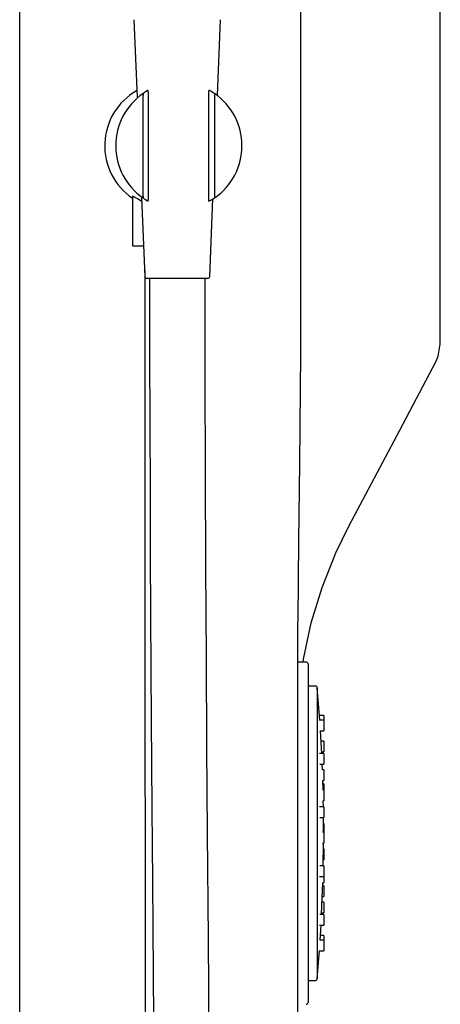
# Model space of a CAD drawing. Header units: millimetres. Extents: x 4590.23 to 4590.6, y 3428.22 to 3429.82.
# Tile 2 of 6: x 4590.23 to 4590.34, y 3428.74 to 3429. Entities that reach past the tile are written whole.
import ezdxf

# ---------------------------------------------------------------- set-up
doc = ezdxf.new("R2010")
doc.units = ezdxf.units.MM
doc.layers.add('SANINDUSA', color=3, linetype='Continuous')

msp = doc.modelspace()

# ---------------------------------------------------------------- linework, layer by layer
at = {"layer": 'SANINDUSA'}
for p, q in [((4590.226182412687, 3428.449397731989), (4590.226182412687, 3429.624402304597)), ((4590.301954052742, 3429.016334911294), (4590.301954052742, 3428.911439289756)), ((4590.339683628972, 3428.913837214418), (4590.339683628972, 3429.013937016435)), ((4590.257026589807, 3429.001299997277), (4590.25791638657, 3428.980433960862)), ((4590.279527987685, 3428.980840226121), (4590.280400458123, 3429.001299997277)), ((4590.26086705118, 3428.981880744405), (4590.26086705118, 3428.952793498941)), ((4590.277251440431, 3428.952793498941), (4590.277251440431, 3428.981880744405)), ((4590.25953740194, 3428.953745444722), (4590.25953740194, 3428.980928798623)), ((4590.278753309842, 3428.980928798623), (4590.278753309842, 3428.953745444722)), ((4590.25664249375, 3428.953682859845), (4590.25664249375, 3428.940287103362)), ((4590.259070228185, 3428.953375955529), (4590.259980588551, 3428.932027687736)), ((4590.277446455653, 3428.932027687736), (4590.278341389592, 3428.953014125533)), ((4590.25664249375, 3428.940287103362), (4590.25962838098, 3428.940287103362)), ((4590.276946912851, 3428.931548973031), (4590.260480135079, 3428.931548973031)), ((4590.301192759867, 3428.839668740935), (4590.301182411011, 3428.83810373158)), ((4590.301182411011, 3428.83810373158), (4590.301182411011, 3428.45546797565)), ((4590.303482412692, 3428.828037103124), (4590.301182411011, 3428.828037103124)), ((4590.303982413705, 3428.827537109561), (4590.303982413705, 3428.747247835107)), ((4590.305982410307, 3428.821587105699), (4590.303982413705, 3428.821587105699)), ((4590.307153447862, 3428.812395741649), (4590.306482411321, 3428.821087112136)), ((4590.306482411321, 3428.821087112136), (4590.306482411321, 3428.742687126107)), ((4590.308232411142, 3428.812395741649), (4590.307038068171, 3428.812395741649)), ((4590.308232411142, 3428.81360741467), (4590.307069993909, 3428.81360741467)), ((4590.308232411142, 3428.81360741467), (4590.308232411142, 3428.812395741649)), ((4590.308232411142, 3428.812395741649), (4590.308232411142, 3428.809845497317)), ((4590.307224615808, 3428.809495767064), (4590.308232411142, 3428.809495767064)), ((4590.307671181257, 3428.803397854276), (4590.307339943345, 3428.809495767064)), ((4590.308232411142, 3428.809845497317), (4590.308232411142, 3428.809495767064)), ((4590.308232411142, 3428.80670820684), (4590.307501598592, 3428.80670820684)), ((4590.308232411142, 3428.80670820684), (4590.308232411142, 3428.804157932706)), ((4590.308232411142, 3428.803397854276), (4590.307066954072, 3428.803397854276)), ((4590.307651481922, 3428.803808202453), (4590.308232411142, 3428.803808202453)), ((4590.308232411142, 3428.804157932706), (4590.308232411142, 3428.803808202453)), ((4590.308232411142, 3428.803397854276), (4590.308232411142, 3428.800847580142)), ((4590.307195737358, 3428.800497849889), (4590.308232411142, 3428.800497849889)), ((4590.307859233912, 3428.79899170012), (4590.30779979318, 3428.800497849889)), ((4590.308232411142, 3428.800847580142), (4590.308232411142, 3428.800497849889)), ((4590.308232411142, 3428.79899170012), (4590.307857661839, 3428.79899170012)), ((4590.308232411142, 3428.79899170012), (4590.308232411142, 3428.796441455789)), ((4590.307957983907, 3428.796091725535), (4590.308232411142, 3428.796091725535)), ((4590.308032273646, 3428.793546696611), (4590.307959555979, 3428.796091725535)), ((4590.308232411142, 3428.795250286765), (4590.307985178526, 3428.795250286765)), ((4590.308232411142, 3428.796441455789), (4590.308232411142, 3428.796091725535)), ((4590.308232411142, 3428.795250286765), (4590.308232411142, 3428.793546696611)), ((4590.308232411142, 3428.793562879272), (4590.307875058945, 3428.793562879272)), ((4590.308232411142, 3428.793562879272), (4590.308232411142, 3428.791012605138)), ((4590.307940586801, 3428.790662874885), (4590.308232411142, 3428.790662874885)), ((4590.308126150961, 3428.789024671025), (4590.308097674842, 3428.790646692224)), ((4590.308097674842, 3428.790646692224), (4590.308232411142, 3428.790646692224)), ((4590.308232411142, 3428.791012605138), (4590.308232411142, 3428.790662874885)), ((4590.308232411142, 3428.790662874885), (4590.308232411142, 3428.790646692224)), ((4590.308232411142, 3428.789024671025), (4590.307113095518, 3428.789024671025)), ((4590.308232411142, 3428.789024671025), (4590.308232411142, 3428.786474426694)), ((4590.307149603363, 3428.786124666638), (4590.308232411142, 3428.786124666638)), ((4590.30818234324, 3428.782143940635), (4590.308162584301, 3428.786124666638)), ((4590.308232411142, 3428.786474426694), (4590.308232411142, 3428.786124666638)), ((4590.308232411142, 3428.782143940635), (4590.307911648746, 3428.782143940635)), ((4590.308232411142, 3428.784530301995), (4590.308174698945, 3428.784530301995)), ((4590.308232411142, 3428.784530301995), (4590.308232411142, 3428.782143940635)), ((4590.308232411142, 3428.782143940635), (4590.308232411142, 3428.779593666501)), ((4590.308232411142, 3428.779593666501), (4590.308232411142, 3428.779243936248)), ((4590.30790400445, 3428.779243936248), (4590.308232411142, 3428.779243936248)), ((4590.308097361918, 3428.773111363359), (4590.308174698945, 3428.779243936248)), ((4590.308232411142, 3428.777649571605), (4590.308162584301, 3428.777649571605)), ((4590.308232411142, 3428.777649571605), (4590.308232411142, 3428.775099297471)), ((4590.308126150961, 3428.774749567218), (4590.308232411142, 3428.774749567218)), ((4590.308232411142, 3428.775099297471), (4590.308232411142, 3428.774749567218)), ((4590.308232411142, 3428.77312754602), (4590.307164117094, 3428.77312754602)), ((4590.308232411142, 3428.77312754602), (4590.308232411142, 3428.770577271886)), ((4590.307098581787, 3428.770227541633), (4590.308232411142, 3428.770227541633)), ((4590.308232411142, 3428.770577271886), (4590.308232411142, 3428.770227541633)), ((4590.308232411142, 3428.770211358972), (4590.308232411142, 3428.768873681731)), ((4590.308232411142, 3428.768873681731), (4590.308232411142, 3428.768523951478)), ((4590.307869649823, 3428.768523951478), (4590.308232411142, 3428.768523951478)), ((4590.308232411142, 3428.767682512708), (4590.307959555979, 3428.767682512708)), ((4590.308232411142, 3428.767682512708), (4590.308232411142, 3428.765132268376)), ((4590.307859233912, 3428.764782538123), (4590.308232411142, 3428.764782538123)), ((4590.308232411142, 3428.765132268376), (4590.308232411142, 3428.764782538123)), ((4590.308232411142, 3428.763276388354), (4590.30779979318, 3428.763276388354)), ((4590.308232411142, 3428.763276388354), (4590.308232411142, 3428.760726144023)), ((4590.308232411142, 3428.760726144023), (4590.308232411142, 3428.760376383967)), ((4590.308232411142, 3428.759966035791), (4590.307206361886, 3428.759966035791)), ((4590.307671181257, 3428.760376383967), (4590.308232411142, 3428.760376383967)), ((4590.308232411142, 3428.759966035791), (4590.308232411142, 3428.757415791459)), ((4590.307056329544, 3428.757066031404), (4590.308232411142, 3428.757066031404)), ((4590.3072642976, 3428.753066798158), (4590.307501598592, 3428.757066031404)), ((4590.308232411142, 3428.757415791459), (4590.308232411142, 3428.757066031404)), ((4590.308232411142, 3428.753066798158), (4590.307228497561, 3428.753066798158)), ((4590.308232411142, 3428.754278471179), (4590.307339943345, 3428.754278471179)), ((4590.308232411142, 3428.754278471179), (4590.308232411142, 3428.753066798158)), ((4590.308232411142, 3428.753066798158), (4590.308232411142, 3428.750516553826)), ((4590.306482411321, 3428.742687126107), (4590.307069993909, 3428.750166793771)), ((4590.307034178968, 3428.750166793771), (4590.308232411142, 3428.750166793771)), ((4590.308232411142, 3428.750516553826), (4590.308232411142, 3428.750166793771)), ((4590.303982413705, 3428.747247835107), (4590.303982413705, 3428.736237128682)), ((4590.303982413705, 3428.742187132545), (4590.305982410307, 3428.742187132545))]:
    msp.add_line(p, q, dxfattribs=at)
for points in [[(4590.259114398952, 3428.952340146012), (4590.258943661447, 3428.952415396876), (4590.257939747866, 3428.95297404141), (4590.257178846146, 3428.953436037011), (4590.256654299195, 3428.953730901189), (4590.256698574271, 3428.953682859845)], [(4590.278753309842, 3428.953745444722), (4590.278799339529, 3428.953592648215), (4590.278816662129, 3428.953495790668), (4590.278821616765, 3428.953428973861), (4590.278812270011, 3428.953338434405), (4590.278803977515, 3428.953316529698), (4590.278780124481, 3428.953288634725)], [(4590.259910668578, 3428.933667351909), (4590.259932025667, 3428.911648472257), (4590.259953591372, 3428.883432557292), (4590.259970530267, 3428.855942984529), (4590.259984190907, 3428.829367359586), (4590.259995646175, 3428.803860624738), (4590.26000572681, 3428.77954848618), (4590.260015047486, 3428.756531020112), (4590.260023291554, 3428.736635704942), (4590.260031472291, 3428.717939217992)], [(4590.261213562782, 3428.931548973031), (4590.261245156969, 3428.911449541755), (4590.261294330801, 3428.892314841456), (4590.261356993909, 3428.874171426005), (4590.261429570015, 3428.857040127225), (4590.261508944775, 3428.840936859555), (4590.261592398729, 3428.825873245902), (4590.261672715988, 3428.812629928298), (4590.261752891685, 3428.800322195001), (4590.261831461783, 3428.788952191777), (4590.261907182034, 3428.778520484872), (4590.261978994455, 3428.769026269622), (4590.262078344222, 3428.756427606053), (4590.262179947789, 3428.744084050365), (4590.262286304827, 3428.731651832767)], [(4590.277332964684, 3428.726393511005), (4590.27710224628, 3428.75352739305), (4590.276882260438, 3428.781941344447), (4590.276721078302, 3428.805139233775), (4590.276574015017, 3428.829078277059), (4590.276445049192, 3428.853728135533), (4590.276338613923, 3428.879052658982), (4590.276259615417, 3428.905009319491), (4590.276213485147, 3428.931548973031), (4590.276213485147, 3428.931548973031)], [(4590.338559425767, 3428.90921070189), (4590.339138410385, 3428.91056274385), (4590.339683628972, 3428.913837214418)], [(4590.30195364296, 3428.911334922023), (4590.301682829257, 3428.881648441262), (4590.301453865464, 3428.860658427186), (4590.301192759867, 3428.839668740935)], [(4590.315018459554, 3428.864708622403), (4590.328780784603, 3428.890637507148), (4590.338559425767, 3428.90921070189)], [(4590.302700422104, 3428.828037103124), (4590.302797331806, 3428.828811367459), (4590.304874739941, 3428.838614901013), (4590.307778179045, 3428.848205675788), (4590.311487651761, 3428.857511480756), (4590.315018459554, 3428.864708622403)], [(4590.307651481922, 3428.759966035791), (4590.307757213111, 3428.762268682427), (4590.307985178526, 3428.768523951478)]]:
    msp.add_lwpolyline(points, dxfattribs=at)
for centre, radius, start, end in [((4590.266176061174, 3428.967336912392), 0.01705760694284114, 119.620792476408, 236.0199532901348), ((4590.269151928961, 3428.967337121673), 0.01705841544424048, 124.5580710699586, 235.4419289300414), ((4590.260070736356, 3428.981233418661), 0.0006141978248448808, 165.6534298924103, 209.7333407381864), ((4590.26884570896, 3428.968678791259), 0.01578798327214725, 121.033619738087, 126.4050905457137), ((4590.260900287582, 3428.981854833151), 0.0004019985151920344, 97.43448819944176, 118.8433153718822), ((4590.257429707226, 3428.981894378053), 0.003437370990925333, 359.7727471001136, 5.996163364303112), ((4590.277180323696, 3428.981853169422), 0.0004036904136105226, 61.21019444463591, 82.55023004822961), ((4590.273832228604, 3428.981895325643), 0.00341924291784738, 359.7556634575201, 6.012104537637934), ((4590.268797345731, 3428.965917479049), 0.01840975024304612, 57.16272255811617, 62.23048986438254), ((4590.278292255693, 3428.981185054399), 0.0005274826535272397, 330.9345161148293, 22.34669612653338), ((4590.269103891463, 3428.967337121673), 0.01705841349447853, 304.5580615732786, 55.44193842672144), ((4590.260153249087, 3428.953429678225), 0.0006920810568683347, 152.854189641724, 191.7590397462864), ((4590.268833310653, 3428.965977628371), 0.01576627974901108, 233.592730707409, 239.5321388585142), ((4590.258979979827, 3428.952720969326), 0.001888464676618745, 349.8587056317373, 2.201080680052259), ((4590.268795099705, 3428.968760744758), 0.01841431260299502, 297.2387878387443, 302.8364333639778), ((4590.275151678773, 3428.952735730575), 0.002100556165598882, 350.4838699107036, 1.575916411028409), ((4590.260480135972, 3428.93204898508), 0.0004999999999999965, 182.4418028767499, 270), ((4590.276946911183, 3428.93204898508), 0.0004999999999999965, 270, 357.5581971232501), ((4590.303482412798, 3428.82753711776), 0.0005, 0, 90), ((4590.305982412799, 3428.82108711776), 0.0005, 0, 90), ((4590.305982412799, 3428.742687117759), 0.0005, 270, 0), ((4590.303482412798, 3428.73623711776), 0.0005, 270, 0)]:
    msp.add_arc(centre, radius, start, end, dxfattribs=at)

doc.saveas('drawing.dxf')
